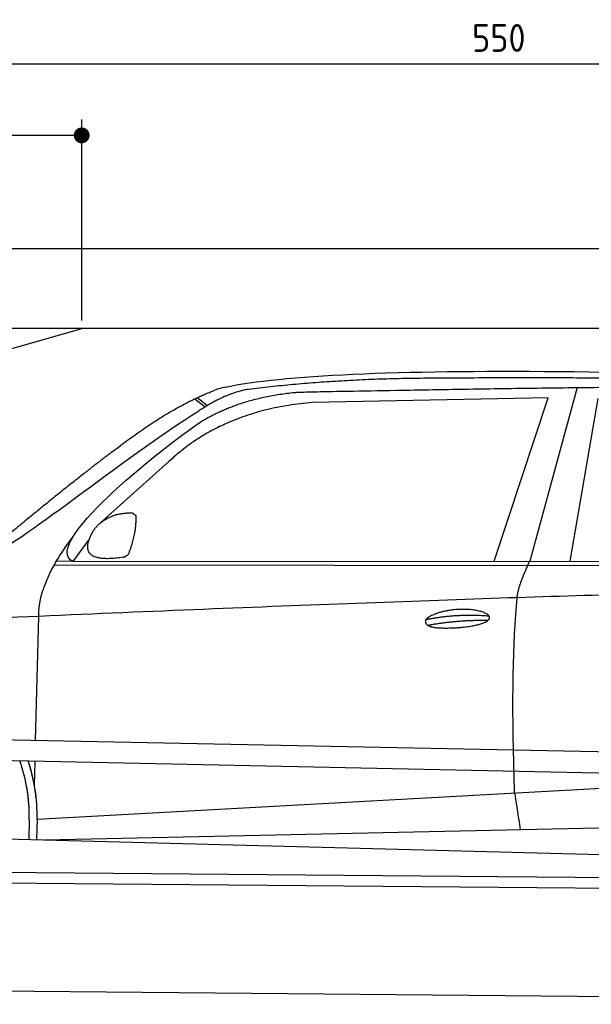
# Model space of a CAD drawing. Header units: millimetres. Extents: x -411 to 6777, y 0 to 6327.
# Tile 4 of 6: x 1744 to 3183, y 3850 to 6327. Entities that reach past the tile are written whole.
import ezdxf

# ---------------------------------------------------------------- set-up
doc = ezdxf.new("R2010")
doc.units = ezdxf.units.MM
doc.layers.add('4', color=3, linetype='Continuous')
for name, color, linetype, lineweight in [('car', 10, 'Continuous', 25), ('Freiraum', 7, 'Continuous', 25), ('Plattform', 7, 'Continuous', 25)]:
    doc.layers.add(name, color=color, linetype=linetype, lineweight=lineweight)
doc.styles.get("Standard").update_dxf_attribs({"font": 'ISOCP.SHX'})
doc.dimstyles.new('GEN-ISO', dxfattribs={"dimscale": 20, "dimtxt": 3.5, "dimasz": 2, "dimexe": 2, "dimexo": 1, "dimgap": 1.5, "dimtad": 1, "dimdec": 1, "dimlfac": 0.1, "dimdsep": 46, "dimtxsty": 'STANDARD', "dimblk": 'PUNKT', "dimcen": 2, "dimclrd": 256, "dimclre": 256, "dimclrt": 2, "dimadec": 0, "dimazin": 0, "dimtp": 0.1, "dimtm": 0.1, "dimtfac": 0.71, "dimtdec": 1, "dimtmove": 2, "dimatfit": 3, "dimldrblk": 'PUNKT', "dimfxl": 2, "dimtolj": 1, "dimarcsym": 0})

# ---------------------------------------------------------------- blocks, each defined once
blk = doc.blocks.new('PUNKT')
at = {"layer": '4', "color": 0, "linetype": 'ByBlock'}
blk.add_line((-0.5, 0), (-1, 0), dxfattribs=at)
at = {"layer": '4', "color": 0, "linetype": 'ByBlock', "const_width": 0.5}
blk.add_lwpolyline([(-0.25, 0, 1), (0.25, 0, 1)], format="xyb", close=True, dxfattribs=at)
blk = doc.blocks.new('*D304')
at = {"layer": '4', "lineweight": -2, "transparency": 16777216}
for p, q in [((200, 5570), (200, 6255.8)), ((5700, 5720.9), (5700, 6255.8)), ((240, 6215.8), (5660, 6215.8))]:
    blk.add_line(p, q, dxfattribs=at)
at = {"layer": 'Defpoints', "color": 0, "transparency": 16777216}
for p in [(5700, 6215.8), (5700, 5700.9), (200, 5550)]:
    blk.add_point(p, dxfattribs=at)
at = {"layer": '4', "lineweight": -2, "transparency": 16777216, "xscale": 40, "yscale": 40, "zscale": 40, "rotation": 180}
blk.add_blockref('PUNKT', (200, 6215.8), dxfattribs=at)
at = {"layer": '4', "lineweight": -2, "transparency": 16777216, "xscale": 40, "yscale": 40, "zscale": 40}
blk.add_blockref('PUNKT', (5700, 6215.8), dxfattribs=at)
at = {"layer": '4', "color": 2, "transparency": 16777216, "insert": (2950, 6280.8), "char_height": 70, "attachment_point": 5}
blk.add_mtext('550', dxfattribs=at)
blk = doc.blocks.new('Car')
at = {"layer": 'car'}
for p, q in [((3097.7, 5430.1), (2982.4, 4992.1)), ((3024.6, 5403.7), (2430.9, 5386.4)), ((2892.4, 4991.3), (3024.6, 5403.7)), ((3084.1, 4993.1), (3151.2, 5402.9)), ((2135.6, 5393.1), (2161.7, 5372.8)), ((2141.4, 5395.9), (2167, 5376)), ((2071.5, 5234.4), (1902.1, 5080.5)), ((1872.8, 5037.1), (1832.2, 4981)), ((1832.2, 4981), (4484, 5006.7)), ((1785.3, 4971.7), (4428.5, 4992.7)), ((1832.2, 4981), (1791, 4981.7)), ((1742.2, 4529.5), (1747.5, 4842)), ((1740.3, 4416.5), (1741.3, 4477.1)), ((1740.3, 4416.5), (1741.3, 4477.1)), ((1747.6, 4331.9), (3616.6, 4451.2)), ((1747.6, 4331.9), (2771.1, 4397.2)), ((1767.4, 4280), (3652.8, 4338.6)), ((1728, 4331.1), (1727.1, 4280.7)), ((1747.6, 4331.9), (1746.8, 4280.4)), ((1668.9, 4281.7), (3717.9, 4247))]:
    blk.add_line(p, q, dxfattribs=at)
for centre, radius, start, end in [((2249.9, 5252.8), 174.5, 102.8736, 113.54), ((1323.2, 4337.7), 404.8, 359.0666, 20.2174), ((1323.5, 4337.9), 424.2, 359.1908, 19.1882), ((1323.5, 4337.9), 424.2, 10.6728, 19.1882), ((1323.5, 4337.9), 404.6, 359.0315, 10.2025), ((1323.5, 4337.9), 424.2, 359.1908, 9.6942)]:
    blk.add_arc(centre, radius, start, end, dxfattribs=at)
for points, degree in [([(2211.1, 5422.9), (2498.1, 5487.1), (3383.2, 5482), (4555.7, 5429.4)], 3), ([(2741.5, 5450.1), (2498.7, 5447.8), (2269.6, 5417.9)], 2), ([(3705.8, 5444.3), (3357.4, 5460.5), (2741.5, 5450.1)], 2), ([(1928.3, 5257.4), (2068.4, 5368.9), (2180.2, 5412.7)], 2), ([(2269.6, 5417.9), (2213.4, 5408.4), (2145.4, 5362.4)], 2), ([(2152, 5335.8), (2245.3, 5394.3), (2380.8, 5410.7)], 2), ([(2430.9, 5386.4), (2207, 5365), (2071.5, 5234.4)], 2), ([(1632.3, 5003.7), (1668, 5000.2), (1968, 5251.8), (2145.4, 5362.4)], 3), ([(1832.2, 4981), (1748.8, 5020.3), (2040.6, 5259.3), (2152, 5335.8)], 3), ([(1928.3, 5257.4), (1847.8, 5196.2), (1746.1, 5111.8), (1617.8, 5005.4), (1623.7, 5003.5)], 4), ([(1939.7, 5099.7), (1968.4, 5105.7), (1981.3, 5104.6)], 2), ([(1981.3, 5104.6), (1987.4, 5098.6), (1989.8, 5098.5)], 2), ([(1880.9, 5054.8), (1897.1, 5085.2), (1939.7, 5099.7)], 2), ([(1971.9, 5000.4), (1992.8, 5053.6), (1989.8, 5098.5)], 2), ([(1958.5, 4992.6), (1836.4, 4972.7), (1880.9, 5054.8)], 2), ([(1747.5, 4842), (1744.3, 4925.6), (1832.2, 5043.7)], 2), ([(1958.5, 4992.6), (1964.5, 4994.4), (1971.9, 5000.4)], 2), ([(2951.3, 4900), (2954.1, 4931), (2982.4, 4992.1)], 2), ([(4703.3, 4937), (3826.7, 4957.4), (1394.6, 4822.9)], 2), ([(2721.7, 4842.6), (2797.1, 4859.5), (2880.6, 4853.7)], 2), ([(2726.8, 4828.7), (2800.8, 4843.3), (2878.7, 4842.6)], 2)]:
    blk.add_open_spline(points, degree=degree, dxfattribs=at)
for points, degree, knots in [([(2380.8, 5410.7), (2407.3, 5413), (2546.7, 5416.1), (3567.9, 5445.6), (4188.2, 5444.9), (4645.2, 5276.4), (4623, 5102.6)], 4, [0.0821318, 0.0821318, 0.0821318, 0.0821318, 0.0821318, 0.258851, 0.508851, 1, 1, 1, 1, 1]), ([(2949.6, 4408.6), (2949, 4422.2), (2948.4, 4435.6), (2947.9, 4448.7), (2940.6, 4638.5), (2941.7, 4788.9), (2951.3, 4900)], 3, [0, 0, 0, 0, 0.064923, 0.064923, 0.064923, 1, 1, 1, 1]), ([(2721.7, 4842.6), (2725.9, 4847.7), (2746.9, 4864), (2829.6, 4884.1), (2945, 4848), (2836.3, 4819.4), (2751.5, 4820.1), (2717.1, 4823.6), (2721.7, 4842.6)], 5, [0, 0, 0, 0, 0, 0, 0.300106, 0.500106, 0.700106, 1, 1, 1, 1, 1, 1]), ([(2949.6, 4408.6), (2950.3, 4404), (2951, 4399.5), (2951.7, 4395.1), (2952.3, 4391.1), (2953, 4387.2), (2953.6, 4383.5), (2958.4, 4353.3), (2962.1, 4331.3), (2964.7, 4317.2)], 3, [-0.000011, -0.000011, -0.000011, -0.000011, 0.107576, 0.107576, 0.107576, 0.206414, 0.206414, 0.206414, 1, 1, 1, 1])]:
    blk.add_open_spline(points, degree=degree, knots=knots, dxfattribs=at)
blk = doc.blocks.new('_Dot')
at = {"color": 0, "linetype": 'ByBlock', "lineweight": -2}
blk.add_line((-0.5, 0), (-1, 0), dxfattribs=at)
at = {"color": 0, "linetype": 'ByBlock', "const_width": 0.5}
blk.add_lwpolyline([(-0.25, 0, 1), (0.25, 0, 1)], format="xyb", close=True, dxfattribs=at)
blk = doc.blocks.new('*D310')
at = {"layer": '4', "lineweight": -2, "transparency": 16777216}
for p, q in [((200, 5570), (200, 6075.7)), ((1899.7, 5570), (1899.7, 6075.7)), ((1859.7, 6035.7), (240, 6035.7))]:
    blk.add_line(p, q, dxfattribs=at)
at = {"layer": 'Defpoints', "color": 0, "transparency": 16777216}
for p in [(200, 6035.7), (200, 5550), (1899.7, 5550)]:
    blk.add_point(p, dxfattribs=at)
at = {"layer": '4', "lineweight": -2, "transparency": 16777216, "xscale": 40, "yscale": 40, "zscale": 40, "rotation": 180}
blk.add_blockref('_Dot', (200, 6035.7), dxfattribs=at)
at = {"layer": '4', "lineweight": -2, "transparency": 16777216, "xscale": 40, "yscale": 40, "zscale": 40}
blk.add_blockref('_Dot', (1899.7, 6035.7), dxfattribs=at)
at = {"layer": '4', "color": 2, "transparency": 16777216, "insert": (1049.8, 6100.7), "char_height": 70, "attachment_point": 5}
blk.add_mtext('170', dxfattribs=at)
blk = doc.blocks.new('Plattform OG 6200 550')
at = {"layer": 'Plattform'}
for p, q in [((5482.3, 4439.6), (348.5, 4542)), ((5481.2, 4383.6), (347.5, 4491)), ((440.2, 4193.6), (5395, 4150.4)), ((446, 4166.5), (5394.8, 4123.4)), ((5437.5, 3850), (372.6, 3894.2))]:
    blk.add_line(p, q, dxfattribs=at)
blk = doc.blocks.new('Gebäude_360_GT175')
for p, q in [((5900, 5750), (0, 5750)), ((5700, 5550), (200, 5550))]:
    blk.add_line(p, q)
at = {"layer": 'Freiraum'}
blk.add_lwpolyline([(200, 5300), (350, 5300), (350, 5150), (499.8, 5150), (1900, 5550)], dxfattribs=at)

msp = doc.modelspace()

# ---------------------------------------------------------------- block references
msp.add_blockref('Gebäude_360_GT175', (0, 0))
at = {"layer": 'car', "rotation": 359.4752422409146}
msp.add_blockref('Car', (0, 0), dxfattribs=at)
at = {"layer": 'Plattform'}
msp.add_blockref('Plattform OG 6200 550', (0, 0), dxfattribs=at)

# ---------------------------------------------------------------- dimensions: what is measured, and where the dimension line sits
at = {"layer": '4'}
for base, p1, p2, override, picture, middle in [((5700, 6215.8), (200, 5550), (5700, 5700.88), {"dimtdec": 3, "dimtolj": 0}, '*D304', (2950, 6280.8)), ((200, 6035.7), (1899.68, 5550), (200, 5550), {"dimblk1": 'Dot', "dimblk2": 'Dot', "dimsah": 1, "dimtdec": 3, "dimtolj": 0}, '*D310', (1049.84, 6100.7))]:
    dim = msp.add_linear_dim(base=base, p1=p1, p2=p2, dimstyle='GEN-ISO', override=override, dxfattribs=at)
    dim.commit()
    dim.dimension.update_dxf_attribs({"geometry": picture, "text_midpoint": middle})

doc.saveas('drawing.dxf')
